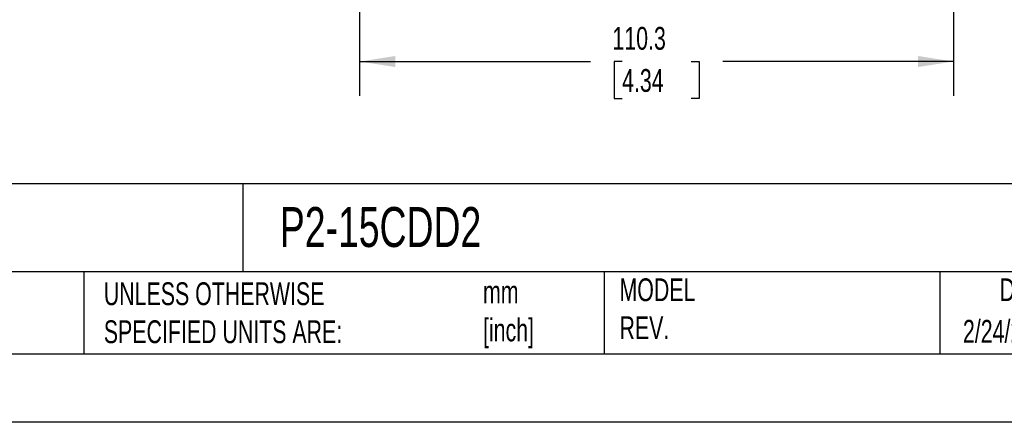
# Model space of a CAD drawing. Header units: millimetres. Extents: x 0 to 559, y 0 to 432.
# Tile 13 of 24: x 270 to 453, y 0 to 75. Entities that reach past the tile are written whole.
import ezdxf

# ---------------------------------------------------------------- set-up
doc = ezdxf.new("R2010")
doc.units = ezdxf.units.MM
doc.header["$LTSCALE"] = 2
doc.linetypes.add('CENTERX2', pattern=[20.32, 12.7, -2.54, 2.54, -2.54])
doc.layers.add('DIMENSIONS', color=140, linetype='Continuous', lineweight=25)
doc.layers.add('TEXT', color=140, linetype='Continuous', lineweight=25)
doc.styles.add('SLDTEXTSTYLE0', font='TXT', dxfattribs={"width": 0.7})
doc.dimstyles.new('SLDDIMSTYLE0', dxfattribs={"dimtxt": 4.316016, "dimasz": 6.604, "dimexe": 0, "dimexo": 0.0625, "dimgap": 1.079004, "dimtad": 0, "dimtih": 1, "dimtoh": 1, "dimdec": 1, "dimrnd": 1e-09, "dimzin": 12, "dimdsep": 46, "dimtxsty": 'SLDTEXTSTYLE0', "dimsah": 1, "dimcen": 0.09, "dimadec": 0, "dimazin": 3, "dimtfac": 1, "dimtdec": 1, "dimtofl": 0, "dimtmove": 0, "dimatfit": 3, "dimfxl": 0, "dimfrac": 2, "dimtolj": 1, "dimtzin": 12, "dimarcsym": 0})

# ---------------------------------------------------------------- blocks, each defined once
blk = doc.blocks.new('_D_1')
at = {"layer": 'DIMENSIONS'}
for p, q in [((443.5, 134.02), (443.5, 60.63)), ((333.23, 96.49), (333.23, 60.63)), ((333.23, 66.98), (376.1, 66.98)), ((381.95, 66.98), (380.5, 66.98)), ((380.5, 66.98), (380.5, 60.12)), ((394.78, 66.98), (396.23, 66.98)), ((396.23, 66.98), (396.23, 60.12)), ((443.5, 66.98), (400.63, 66.98)), ((380.5, 60.12), (381.95, 60.12)), ((396.23, 60.12), (394.78, 60.12))]:
    blk.add_line(p, q, dxfattribs=at)
for points in [[(333.23, 66.98), (339.84, 65.96), (339.84, 68)], [(443.5, 66.98), (436.89, 68), (436.89, 65.96)]]:
    blk.add_solid(points, dxfattribs=at)
at = {"layer": 'DIMENSIONS', "char_height": 4.233, "attachment_point": 1, "style": 'SLDTEXTSTYLE0'}
for s, insert in [('110.3', (380.16, 73.4)), ('4.34', (381.95, 65.58))]:
    blk.add_mtext(s, dxfattribs=dict(at, insert=insert))

msp = doc.modelspace()

# ---------------------------------------------------------------- linework, layer by layer
at = {"color": 7, "linetype": 'Continuous'}
msp.add_line((558.8, 0.01), (0, 0.01), dxfattribs=at)
at = {"layer": 'TEXT'}
for p, q in [((546.1, 44.25), (12.7, 44.25)), ((311.52, 44.25), (311.52, 27.94)), ((546.1, 27.94), (12.7, 27.94)), ((282, 27.94), (282, 12.7)), ((378.6, 27.94), (378.6, 12.7)), ((440.93, 27.94), (440.93, 12.7)), ((12.7, 12.7), (546.1, 12.7))]:
    msp.add_line(p, q, dxfattribs=at)

# ---------------------------------------------------------------- texts
at = {"layer": 'TEXT', "linetype": 'CENTERX2', "lineweight": 18, "style": 'SLDTEXTSTYLE0'}
for s, insert, char_height, attachment_point in [('P2-15CDD2', (318.42, 39.96), 7.408, 1), ('UNLESS OTHERWISE ^JSPECIFIED UNITS ARE:', (285.74, 25.99), 4.2333, 1), ('MODEL ^JREV.', (381.47, 26.73), 4.2333, 1), ('DRAWING DATE', (467.45, 26.73), 4.2333, 2), ('mm^J[inch]', (356.13, 26.32), 4.233, 1), ('2/24/2026', (445.23, 19.02), 4.233, 1)]:
    msp.add_mtext(s, dxfattribs=dict(at, insert=insert, char_height=char_height, attachment_point=attachment_point))

# ---------------------------------------------------------------- dimensions: what is measured, and where the dimension line sits
at = {"layer": 'DIMENSIONS'}
dim = msp.add_linear_dim(base=(443.5, 66.98), p1=(333.23, 99.03), p2=(443.5, 136.56), dimstyle='SLDDIMSTYLE0', dxfattribs=at)
dim.commit()
dim.dimension.update_dxf_attribs({"geometry": '_D_1', "text_midpoint": (388.37, 66.98), "dimtype": 160})

doc.saveas('drawing.dxf')
